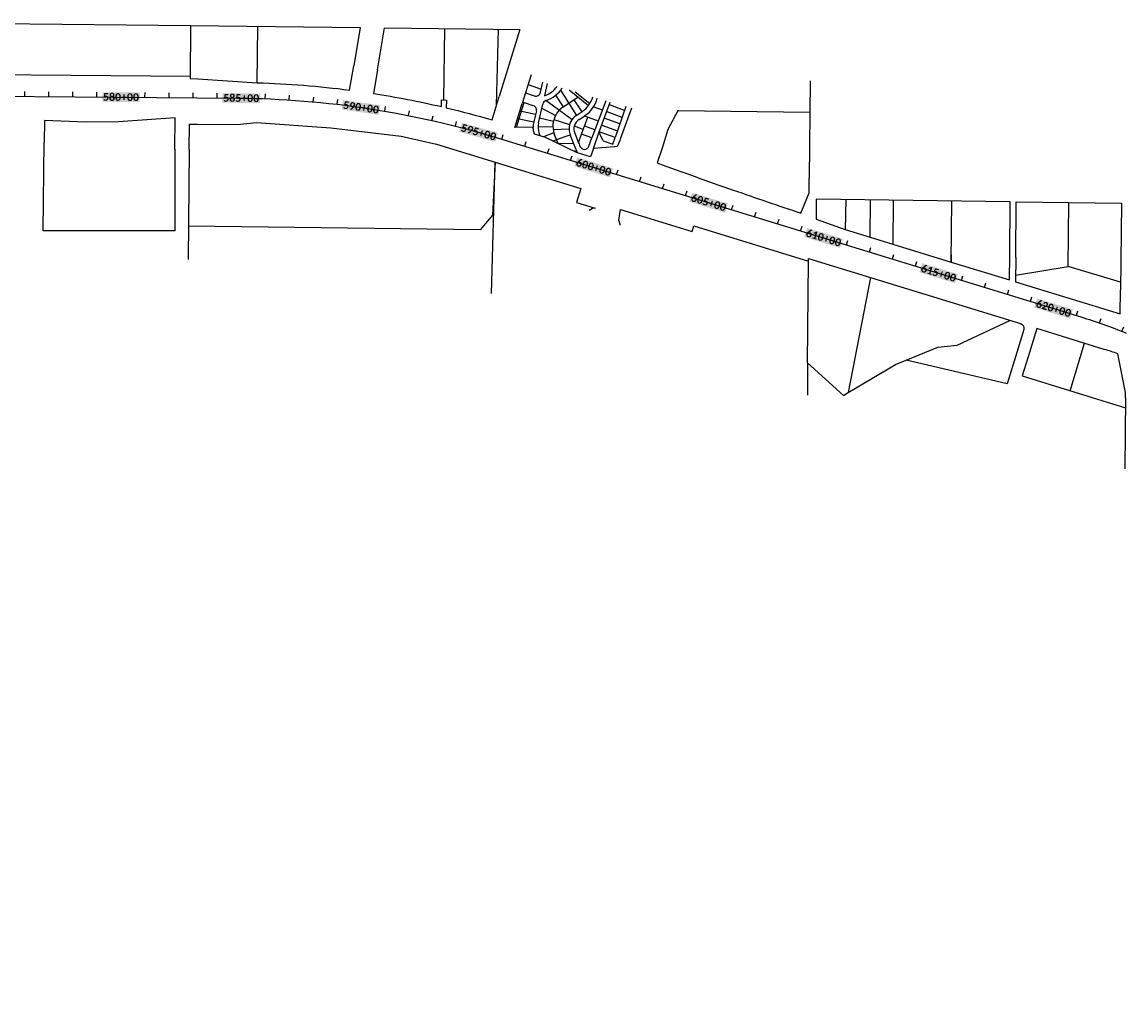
# Model space of a CAD drawing. Extents: x 19316 to 88931, y 38605 to 56897.
# Tile 14 of 16: x 71159 to 75748, y 52316 to 56392. Entities that reach past the tile are written whole.
import ezdxf

# ---------------------------------------------------------------- set-up
doc = ezdxf.new("R2010")
doc.units = 0
doc.header["$LTSCALE"] = 50
doc.header["$MEASUREMENT"] = 0
for name, color, linetype in [('C-ALGN-TEXT-CL', 4, 'Continuous'), ('ELPR', 7, 'Continuous'), ('ELPR-CL', 1, 'Continuous'), ('ELPR-older', 1, 'Continuous')]:
    doc.layers.add(name, color=color, linetype=linetype)
doc.styles.add('calibri', font='calibrib.ttf')

msp = doc.modelspace()

# ---------------------------------------------------------------- linework, layer by layer
at = {"layer": 'C-ALGN-TEXT-CL', "extrusion": (0.999968, -0.008005, 0)}
for elevation in [70718.3, 70818.3, 70918.3, 71018.3, 71218.3, 71318.3, 71418.3, 71518.3]:
    msp.add_lwpolyline([(56651.6, 0), (56671.6, 0)], dxfattribs=dict(at, elevation=elevation))
at = {"layer": 'C-ALGN-TEXT-CL'}
for points in [[(72169.5, 56073.9), (72170.2, 56093.9)], [(72269.3, 56068.8), (72270.6, 56088.7)], [(72666.4, 56022.1), (72669.8, 56041.9)], [(72764.8, 56004), (72768.6, 56023.6)], [(72862.6, 55983.3), (72867, 56002.8)], [(73152.4, 55906), (73158.2, 55925.1)], [(73248, 55876.6), (73253.8, 55895.8)], [(73343.6, 55847.3), (73349.4, 55866.4)], [(73439.2, 55818), (73445, 55837.1)], [(73630.4, 55759.3), (73636.2, 55778.4)], [(73726, 55730), (73731.8, 55749.1)], [(73821.6, 55700.6), (73827.4, 55719.7)], [(73917.2, 55671.3), (73923, 55690.4)], [(74108.4, 55612.6), (74114.2, 55631.7)], [(74204, 55583.3), (74209.8, 55602.4)], [(74299.6, 55553.9), (74305.4, 55573)], [(74395.2, 55524.6), (74401, 55543.7)], [(74586.4, 55465.9), (74592.2, 55485)], [(74682, 55436.6), (74687.8, 55455.7)], [(74777.6, 55407.2), (74783.4, 55426.3)], [(74873.2, 55377.9), (74879, 55397)], [(75064.4, 55319.2), (75070.2, 55338.3)], [(75160, 55289.9), (75165.8, 55309)], [(75255.6, 55260.5), (75261.4, 55279.7)], [(75351.2, 55231.2), (75357, 55250.3)], [(75542.4, 55172.5), (75548.2, 55191.6)], [(75731.3, 55107.1), (75738.6, 55125.7)]]:
    msp.add_lwpolyline(points, dxfattribs=at)
at = {"layer": 'C-ALGN-TEXT-CL', "extrusion": (0.995892, -0.090548, 0), "elevation": 66995.5}
msp.add_lwpolyline([(62383.6, 0), (62403.6, 0)], dxfattribs=at)
at = {"layer": 'C-ALGN-TEXT-CL', "extrusion": (0.993181, -0.116587, 0), "elevation": 65439.5}
msp.add_lwpolyline([(64117.3, 0), (64137.3, 0)], dxfattribs=at)
at = {"layer": 'C-ALGN-TEXT-CL', "extrusion": (0.969466, -0.245225, 0), "elevation": 57009.3}
msp.add_lwpolyline([(72143, 0), (72163, 0)], dxfattribs=at)
at = {"layer": 'C-ALGN-TEXT-CL', "extrusion": (0.945004, -0.327058, 0), "elevation": 53443.2}
msp.add_lwpolyline([(76847.1, 0), (76867.1, 0)], dxfattribs=at)
at = {"layer": 'C-ALGN-TEXT-CL', "color": 155}
for points in [[(71491.5, 56061.3), (71491.8, 56100.9), (71647.2, 56060), (71647.5, 56099.6)], [(71991.4, 56057.6), (71991.9, 56097.2), (72147.1, 56055.7), (72147.6, 56095.3)], [(72487.8, 56029.2), (72493.4, 56068.4), (72641.9, 56007), (72647.5, 56046.2)], [(72976.2, 55936.3), (72986.9, 55974.4), (73126.1, 55894.2), (73136.8, 55932.3)], [(73454.4, 55792.6), (73466, 55830.4), (73603.5, 55746.8), (73615.2, 55784.7)], [(73932.4, 55645.9), (73944, 55683.7), (74081.5, 55600.1), (74093.2, 55638)], [(74410.4, 55499.2), (74422, 55537), (74559.5, 55453.4), (74571.1, 55491.3)], [(74888.4, 55352.5), (74900, 55390.4), (75037.5, 55306.7), (75049.1, 55344.6)], [(75366.4, 55205.8), (75378, 55243.7), (75515.5, 55160.1), (75527.1, 55197.9)]]:
    msp.add_solid(points, dxfattribs=at)
at = {"layer": 'ELPR', "flags": 128}
for points in [[(66621.9, 55921.8), (66619.4, 55707.5, 0.040683), (67229.1, 55692.1), (67559.6, 55730.2), (67791.6, 55766.9), (67890.2, 55783.7), (69213.4, 56009), (69213.9, 56059.8), (69815.5, 56162.3, -0.044168), (70513.3, 56218.5), (70536.3, 56218.3), (70535.8, 56178.7), (71856.9, 56168.2), (71856.8, 56158.2), (71889.8, 56156), (72136.4, 56140.1, -0.024783), (72520.1, 56109.8), (72537.3, 56211.2)], [(72635.8, 56194), (72619.1, 56095.7, -0.018533), (72901.8, 56041), (72902.4, 56068.9), (72922.4, 56068.4), (72921.9, 56036.3, -0.012669), (73112.2, 55985.9), (73142.3, 56083.7)], [(73691.6, 56034.1), (73645.7, 55905.9), (73644.1, 55900.5), (73633.2, 55874.7), (73621.8, 55873.8), (73533.5, 55867.5), (73521, 55832.5), (73467.1, 55849), (73466.9, 55849.2), (73334.2, 55912.8), (73288.6, 55926.8), (73285.9, 55936.2, -0.051059), (73283.5, 55955.4), (73207, 55953.8), (73237.9, 56054.3)], [(73886.6, 56026.3), (73843, 55946.4), (73819.7, 55868.2), (73799.4, 55806.9, 0.00197), (73957, 55749.9, 0.00197), (74115.1, 55694.2, 0.001747), (74255.7, 55645.8, 0.001747), (74396.6, 55598.5), (74430.5, 55682.2), (74431.1, 55743.2)], [(73646, 55546.3), (73638.9, 55568.6), (73646.7, 55613.1), (73944.4, 55521.7), (73951.7, 55545.6), (74428.1, 55399.3), (74428.2, 55409.7), (75309.9, 55139, -0.414158), (75323.1, 55114), (75294.1, 55019.3)], [(75745.9, 54831.3), (75745.7, 54852.3), (75714.2, 55013.9, 0.007969), (75657.8, 55032.2), (75376.8, 55118.5), (75340.8, 55001.2)]]:
    msp.add_lwpolyline(points, format="xyb", dxfattribs=at)
for points in [[(71793.6, 55864), (71795, 55994.6), (71559.8, 55978.5), (71421.8, 55976.6), (71251.9, 55983), (71250.9, 55893.9)], [(71853.6, 55863.7), (71854.7, 55967.9), (71887.7, 55967.7), (72052.9, 55966.6), (72132.7, 55975.1), (72441.5, 55953.1), (72734.9, 55918.2), (72882.1, 55884.5), (73124.9, 55809.9), (73481.4, 55700.5), (73463.8, 55643.1), (73541.6, 55619.2), (73529.7, 55617.7), (73516.3, 55609.6)], [(74460.4, 55656), (74459.6, 55572.7), (74580.1, 55530.5), (74684.2, 55498.5), (74778.1, 55469.7), (75020.9, 55395.1), (75263.5, 55320.6), (75264.6, 55422.6)], [(75289.5, 55413.7), (75288.4, 55313), (75724.1, 55179.2), (75725.1, 55278.7)]]:
    msp.add_lwpolyline(points, dxfattribs=at)
at = {"layer": 'ELPR-CL', "flags": 128}
msp.add_lwpolyline([(48352.5, 48238.8), (52536.1, 52198.4, 0.084306), (53112.6, 52965.1), (53257.5, 53245.9, -0.083279), (53825.5, 54004.5), (55319.4, 55429.9, -0.149819), (56320.2, 55931.4), (57678.3, 56160.6, -0.043917), (58012.1, 56187.1), (63985, 56136.7, -0.056715), (64628, 56058), (65253.2, 55908.3), (65253.3, 55908.3), (66233.8, 55702.4, 0.094095), (67658.6, 55674.9), (69863.4, 56049.7, -0.044117), (70366.4, 56090.1), (72053.7, 56076.6, -0.072567), (73143.8, 55908.6), (75560.4, 55167, -0.021804), (75748.6, 55100.1, -0.118317)], format="xyb", dxfattribs=at)
at = {"layer": 'ELPR-older'}
for p, q in [((70538.2, 56392.4), (71859.2, 56378.2)), ((71859.2, 56378.2), (71856.8, 56158.2)), ((71859.2, 56378.2), (72564.3, 56369.9)), ((72136.4, 56140.1), (72139, 56374.9)), ((72564.3, 56369.9), (72537.3, 56211.2)), ((72635.8, 56194), (72665.5, 56368.7)), ((72665.5, 56368.7), (73228.1, 56362.1)), ((72912.4, 56068.6), (72915.9, 56365.7)), ((73131.1, 56047.4), (73139.4, 56363.1)), ((73228.1, 56362.1), (73142.3, 56083.7)), ((73274.5, 56173), (73237.9, 56054.3)), ((73262, 56132.6), (73317, 56114.1)), ((73314, 56101.2), (73323.5, 56142.6)), ((73342.1, 56137.1), (73330.2, 56085.3)), ((74434.7, 56147.7), (74431.1, 55743.2)), ((73251.4, 56098.2), (73288.1, 56085.8)), ((73376.4, 56088), (73408.4, 56039.9)), ((73397.3, 56109.1), (73462.9, 56004)), ((73408.4, 56039.9), (73469.7, 56080.6)), ((73433.4, 56110.2), (73513.4, 56045.7)), ((73457.9, 56103), (73518.9, 56053.7)), ((73241.5, 56049.1), (73212.2, 55953.9)), ((73239.5, 56059.5), (73246.2, 56057.5)), ((73244.3, 56058), (73241.5, 56049.1)), ((73246.2, 56057.5), (73282.5, 56045.7)), ((73305.2, 55973.2), (73323.2, 56051.7)), ((73319.3, 56034.5), (73376.3, 56004.2)), ((73337.4, 56066.4), (73392.7, 56026.1)), ((73452.7, 56069.3), (73485.5, 56019.2)), ((73585, 56065.5), (73527.8, 55911.2)), ((73534.6, 56040.4), (73570.9, 56027.5)), ((73556.5, 55931.9), (73603.9, 56059.9)), ((73662.7, 56025.1), (73600, 56048.6)), ((73668.1, 56041), (73624.2, 55912.1)), ((73218.7, 55991.8), (73285.6, 55977.4)), ((73228.6, 56023.9), (73293.6, 56009.2)), ((73293.1, 56006.7), (73285.6, 55977.4)), ((73293.2, 56007.4), (73293.1, 56006.7)), ((73296.1, 56018.5), (73293.2, 56007.4)), ((73297.2, 56022.9), (73296.1, 56018.5)), ((73310.1, 55994.7), (73367.4, 55980.7)), ((73369.8, 55988.2), (73434.9, 55967.3)), ((73392.5, 56026.3), (73445, 55987.7)), ((73462.7, 56003.8), (73486.6, 56020.1)), ((73474.1, 55987.6), (73497.5, 56002.8)), ((73484.5, 55926.6), (73510.9, 55997.4)), ((73497.2, 56002.6), (73553.8, 55981.7)), ((73643.5, 55968.9), (73579, 55992.5)), ((73589.3, 56020.4), (73652.6, 55996.8)), ((74433.6, 56016.2), (73885.6, 56023.5)), ((73365.3, 55957.7), (73303.5, 55955.8)), ((73432.6, 55946.7), (73366.7, 55944)), ((73453.9, 55960.5), (73492.1, 55946.5)), ((73498.1, 55959.8), (73497, 55960.2)), ((73540.1, 55944.3), (73498.4, 55959.7)), ((73568.5, 55964.4), (73633.6, 55940.3)), ((73312.9, 55919.4), (73308.8, 55929.8)), ((73369.4, 55932.1), (73326.4, 55915.2)), ((73364.9, 55898.1), (73380.2, 55904.1)), ((73380.2, 55904.1), (73372.2, 55924.1)), ((73380.2, 55904.1), (73437.5, 55923.7)), ((73386.6, 55887.7), (73380.2, 55904.1)), ((73449.5, 55893.2), (73437.5, 55923.7)), ((73456.1, 55931.1), (73471.9, 55891.2)), ((73471.9, 55891.2), (73484.5, 55926.6)), ((73527.8, 55911.2), (73484.5, 55926.6)), ((73515.4, 55876.4), (73527.8, 55911.2)), ((73533.5, 55867.5), (73556.5, 55931.9)), ((73624.2, 55912.1), (73558.3, 55936.7)), ((73560.8, 55925.9), (73573.2, 55899.6)), ((73574.5, 55898.8), (73615.1, 55884.3)), ((73615.1, 55884.3), (73624.2, 55912.1)), ((71246.9, 55524.8), (71250.9, 55893.9)), ((71793.6, 55864), (71793.6, 55524.8)), ((71853.6, 55863.7), (71848.6, 55405)), ((73386.6, 55887.8), (73451.4, 55888.5)), ((73386.6, 55887.7), (73386.6, 55887.8)), ((73447.7, 55858.4), (73464.3, 55855.9)), ((73451.4, 55888.5), (73449.5, 55893.2)), ((73464.3, 55855.9), (73451.4, 55888.5)), ((73467.1, 55849), (73464.3, 55855.9)), ((73471.9, 55891.2), (73474, 55885.7)), ((73474, 55885.7), (73478, 55875.7)), ((73110.7, 55263.8), (73124.9, 55809.9)), ((73124.9, 55809.9), (73113.9, 55590.1)), ((75266.9, 55645.8), (74460.4, 55656)), ((74583.4, 55654.5), (74580.1, 55530.5)), ((74684.2, 55498.5), (74685.4, 55653.2)), ((74780.3, 55652), (74778.1, 55469.7)), ((75020.9, 55395.1), (75023.6, 55648.9)), ((75264.6, 55422.6), (75266.9, 55645.8)), ((75289.5, 55413.7), (75291.9, 55645.5)), ((75291.9, 55645.5), (75728.9, 55640)), ((75507.6, 55376.8), (75510.4, 55642.8)), ((75728.9, 55640), (75725.1, 55278.7)), ((73113.9, 55590.1), (73062.9, 55529.1)), ((73062.9, 55529.1), (71850.1, 55543.5)), ((71793.6, 55524.8), (71246.9, 55524.8)), ((74424.3, 54976), (74428.1, 55399.3)), ((75021.2, 55425.1), (75020.9, 55395.1)), ((75288.7, 55340.4), (75507.6, 55376.8)), ((75725.5, 55311.3), (75507.6, 55376.8)), ((74686.1, 55330.5), (74592.6, 54852.3)), ((75046.1, 55050.1), (75265.7, 55152.6)), ((74833.5, 54986.9), (74965.9, 55041.1)), ((74965.9, 55041.1), (75046.1, 55050.1)), ((75515.2, 54860.4), (75575.6, 55057.4)), ((74789.9, 54969), (74833.5, 54986.9)), ((75253.9, 54888.3), (74833.5, 54986.9)), ((75294.1, 55019.3), (75253.9, 54888.3)), ((75340.8, 55001.2), (75316.3, 54921.4)), ((74424.3, 54976), (74424.3, 54841.2)), ((74424.3, 54976), (74573.7, 54840.1)), ((74592.6, 54852.3), (74789.9, 54969)), ((75316.3, 54921.4), (75745.4, 54789.7)), ((74573.7, 54840.1), (74592.6, 54852.3)), ((75745.9, 54831.3), (75742.8, 54535))]:
    msp.add_line(p, q, dxfattribs=at)
for centre, radius, start, end in [((73288, 56196.3), 118.7, 290.8435, 323.1367), ((73294.5, 56104.6), 19.8, 251.4065, 350.0274), ((73294.6, 56190), 130.7, 288.5771, 327.0178), ((73424, 56112.4), 111.6, 304.1321, 343.8343), ((73275.8, 56025.3), 21.5, 353.7694, 72.0192), ((73342.5, 56047.3), 19.8, 108.5771, 167.0592), ((73464.7, 55957.5), 99.8, 124.3237, 174.1793), ((73429, 56107.7), 125.2, 303.1199, 345.2275), ((73495.6, 55950), 63.1, 121.4267, 183.0309), ((73497.6, 55948.9), 45.2, 121.3871, 203.2402), ((73378.5, 55957.4), 95, 167.8606, 181.1952), ((73378.5, 55957.4), 75, 167.8606, 201.6106), ((73465.3, 55960.9), 100.1, 176.1695, 196.7161), ((73502.5, 55949.5), 70, 182.3019, 201.6106), ((73465.1, 55960.9), 99.9, 196.7161, 201.6106), ((73578.8, 55934.4), 20, 174.0282, 205.3038), ((73496.6, 55883.1), 20, 201.6106, 340.3606)]:
    msp.add_arc(centre, radius, start, end, dxfattribs=at)

# ---------------------------------------------------------------- texts
at = {"layer": 'C-ALGN-TEXT-CL', "linetype": 'Continuous', "char_height": 32, "attachment_point": 1, "style": 'calibri'}
for s, insert, width, rotation in [('\\fCalibri|b1|i0|c1|p34;\\W1.0000000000;\\T1.0000000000;\\o\\l580+00', (71495.1, 56097.5), 161.895, 359.5413), ('\\fCalibri|b1|i0|c1|p34;\\W1.0000000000;\\T1.0000000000;\\o\\l585+00', (71995.1, 56093.8), 161.895, 359.3048), ('\\fCalibri|b1|i0|c1|p34;\\W1.0000000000;\\T1.0000000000;\\o\\l590+00', (72496.2, 56064.6), 161.895, 351.8049), ('\\fCalibri|b1|i0|c1|p34;\\W1.0000000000;\\T1.0000000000;\\o\\l595+00', (72989.1, 55970.3), 161.895, 344.3049), ('\\fCalibri|b1|i0|c1|p34;\\W1.0000000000;\\T1.0000000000;\\o\\l600+00', (73468.2, 55826.3), 162.191, 342.9393), ('\\fCalibri|b1|i0|c1|p34;\\W1.0000000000;\\T1.0000000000;\\o\\l605+00', (73946.2, 55679.6), 162.191, 342.9393), ('\\fCalibri|b1|i0|c1|p34;\\W1.0000000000;\\T1.0000000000;\\o\\l610+00', (74424.2, 55532.9), 162.191, 342.9393), ('\\fCalibri|b1|i0|c1|p34;\\W1.0000000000;\\T1.0000000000;\\o\\l615+00', (74902.2, 55386.2), 162.191, 342.9393), ('\\fCalibri|b1|i0|c1|p34;\\W1.0000000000;\\T1.0000000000;\\o\\l620+00', (75380.2, 55239.5), 162.191, 342.9393)]:
    msp.add_mtext(s, dxfattribs=dict(at, insert=insert, width=width, rotation=rotation))

doc.saveas('drawing.dxf')
